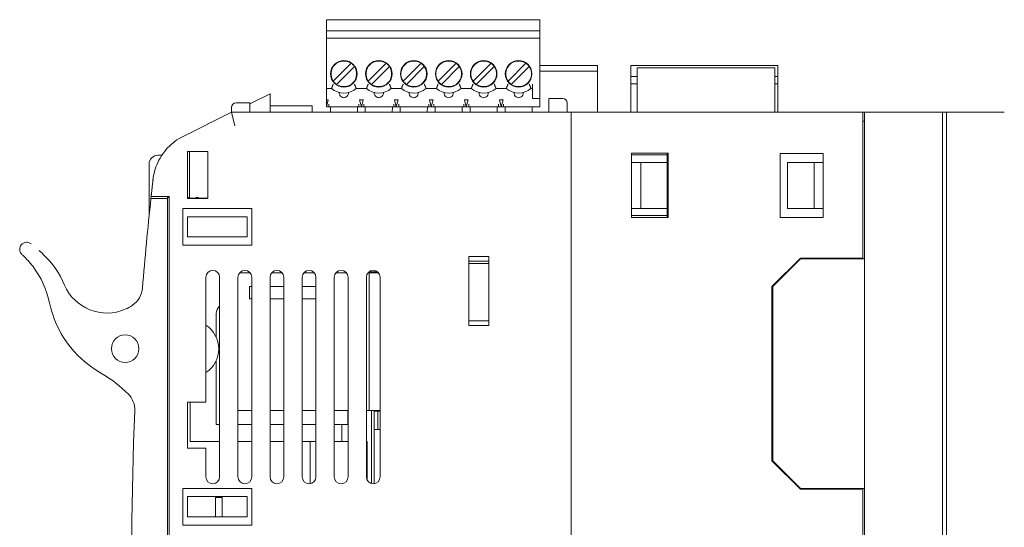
# Model space of a CAD drawing. Header units: millimetres. Extents: x 320 to 822, y -437 to -310.
# Tile 2 of 6: x 320 to 427, y -370 to -315. Entities that reach past the tile are written whole.
import ezdxf

# ---------------------------------------------------------------- set-up
doc = ezdxf.new("R2010")
doc.units = ezdxf.units.MM
doc.header["$MEASUREMENT"] = 0

msp = doc.modelspace()

# ---------------------------------------------------------------- linework, layer by layer
at = {"color": 0, "linetype": 'Continuous', "lineweight": 0, "extrusion": (0, 1, 0)}
for p, q in [((353.21, -314.84), (353.21, -315.34)), ((376.46, -314.84), (353.21, -314.84)), ((353.21, -316.04), (353.21, -315.34)), ((376.46, -315.34), (376.46, -314.84)), ((376.46, -315.34), (376.46, -316.04)), ((353.21, -316.84), (353.21, -316.04)), ((376.46, -316.04), (353.21, -316.04)), ((376.46, -316.84), (376.46, -316.04)), ((353.21, -316.84), (376.46, -316.84)), ((353.21, -316.84), (353.21, -317.14)), ((353.21, -321.85), (353.21, -317.14)), ((376.46, -317.14), (376.46, -316.84)), ((376.46, -317.14), (376.46, -322.94)), ((353.96, -321.54), (355.91, -319.59)), ((357.77, -321.54), (359.72, -319.59)), ((361.58, -321.54), (363.53, -319.59)), ((365.39, -321.54), (367.34, -319.59)), ((369.2, -321.54), (371.15, -319.59)), ((373.01, -321.54), (374.96, -319.59)), ((382.76, -319.84), (376.46, -319.84)), ((382.76, -319.84), (382.76, -320.14)), ((386.39, -319.84), (402.42, -319.84)), ((386.39, -320.34), (386.39, -319.84)), ((402.42, -320.34), (402.42, -319.84)), ((356.26, -319.94), (354.31, -321.89)), ((360.07, -319.94), (358.12, -321.89)), ((363.88, -319.94), (361.93, -321.89)), ((367.69, -319.94), (365.74, -321.89)), ((371.5, -319.94), (369.55, -321.89)), ((375.31, -319.94), (373.36, -321.89)), ((382.76, -320.44), (376.46, -320.44)), ((382.76, -320.44), (382.76, -320.14)), ((382.76, -320.44), (382.76, -324.91)), ((386.39, -320.34), (386.39, -321.04)), ((402.08, -320.1), (387.08, -320.1)), ((387.08, -320.1), (387.08, -324.91)), ((402.08, -320.1), (402.08, -324.91)), ((402.42, -320.34), (402.42, -321.04)), ((353.21, -321.85), (353.21, -322.35)), ((375.66, -321.85), (375.66, -322.94)), ((386.39, -321.84), (386.39, -321.04)), ((386.39, -321.04), (387.08, -321.04)), ((387.08, -321.84), (386.39, -321.84)), ((386.39, -322.14), (386.39, -321.84)), ((402.08, -321.04), (402.42, -321.04)), ((402.42, -321.84), (402.08, -321.84)), ((402.42, -321.04), (402.42, -321.84)), ((402.42, -322.14), (402.42, -321.84)), ((347.07, -322.91), (344.87, -324.01)), ((347.07, -322.91), (347.07, -324.58)), ((353.21, -322.35), (353.76, -322.35)), ((353.21, -323.59), (353.21, -322.35)), ((356.46, -322.35), (357.57, -322.35)), ((360.27, -322.35), (361.38, -322.35)), ((364.08, -322.35), (365.19, -322.35)), ((367.89, -322.35), (369, -322.35)), ((371.7, -322.35), (372.81, -322.35)), ((375.51, -322.35), (375.66, -322.35)), ((375.66, -323.44), (375.66, -322.94)), ((376.46, -323.44), (376.46, -322.94)), ((386.39, -322.14), (386.39, -324.91)), ((402.42, -322.14), (402.42, -324.91)), ((344.87, -323.91), (343.37, -323.91)), ((344.87, -323.91), (344.87, -324.41)), ((353.21, -324.34), (353.21, -323.59)), ((353.21, -324.34), (353.41, -323.59)), ((353.41, -323.59), (353.21, -323.59)), ((353.48, -324.34), (353.48, -324.04)), ((356.74, -324.04), (356.74, -324.34)), ((357.22, -323.59), (356.82, -323.59)), ((356.82, -323.59), (357.02, -324.34)), ((357.02, -324.34), (357.22, -323.59)), ((357.29, -324.34), (357.29, -324.04)), ((360.55, -324.04), (360.55, -324.34)), ((360.63, -323.59), (360.83, -324.34)), ((361.03, -323.59), (360.63, -323.59)), ((360.83, -324.34), (361.03, -323.59)), ((361.1, -324.34), (361.1, -324.04)), ((364.36, -324.04), (364.36, -324.34)), ((364.44, -323.59), (364.64, -324.34)), ((364.84, -323.59), (364.44, -323.59)), ((364.64, -324.34), (364.84, -323.59)), ((364.91, -324.34), (364.91, -324.04)), ((368.17, -324.04), (368.17, -324.34)), ((368.25, -323.59), (368.45, -324.34)), ((368.65, -323.59), (368.25, -323.59)), ((368.45, -324.34), (368.65, -323.59)), ((368.72, -324.34), (368.72, -324.04)), ((371.98, -324.04), (371.98, -324.34)), ((372.06, -323.59), (372.26, -324.34)), ((372.46, -323.59), (372.06, -323.59)), ((372.26, -324.34), (372.46, -323.59)), ((372.53, -324.34), (372.53, -324.04)), ((376.46, -323.44), (375.66, -323.44)), ((376.46, -323.44), (376.46, -324.04)), ((376.46, -324.34), (376.46, -324.04)), ((377.47, -323.41), (378.97, -323.41)), ((377.47, -323.41), (377.47, -323.91)), ((377.47, -323.91), (377.47, -324.91)), ((379.47, -324.91), (379.47, -323.91)), ((342.87, -324.91), (337.59, -327.55)), ((342.87, -324.91), (342.87, -324.41)), ((379.87, -324.91), (342.87, -324.91)), ((342.87, -324.91), (343.22, -326.41)), ((344.87, -324.41), (344.87, -324.91)), ((351.67, -324.21), (347.07, -324.21)), ((347.07, -324.58), (347.07, -324.91)), ((351.67, -324.21), (351.67, -324.91)), ((353.21, -324.34), (353.48, -324.34)), ((356.74, -324.34), (353.48, -324.34)), ((353.64, -324.34), (353.64, -324.91)), ((356.59, -324.34), (356.58, -324.91)), ((356.74, -324.34), (357.02, -324.34)), ((357.02, -324.34), (357.29, -324.34)), ((360.55, -324.34), (357.29, -324.34)), ((357.45, -324.34), (357.45, -324.91)), ((360.4, -324.34), (360.39, -324.91)), ((360.55, -324.34), (360.83, -324.34)), ((360.83, -324.34), (361.1, -324.34)), ((364.36, -324.34), (361.1, -324.34)), ((361.26, -324.34), (361.26, -324.91)), ((364.21, -324.34), (364.2, -324.91)), ((364.36, -324.34), (364.64, -324.34)), ((364.64, -324.34), (364.91, -324.34)), ((368.17, -324.34), (364.91, -324.34)), ((365.07, -324.34), (365.07, -324.91)), ((368.02, -324.34), (368.01, -324.91)), ((368.17, -324.34), (368.45, -324.34)), ((368.45, -324.34), (368.72, -324.34)), ((371.98, -324.34), (368.72, -324.34)), ((368.88, -324.34), (368.88, -324.91)), ((371.83, -324.34), (371.82, -324.91)), ((371.98, -324.34), (372.26, -324.34)), ((372.26, -324.34), (372.53, -324.34)), ((376.46, -324.34), (372.53, -324.34)), ((372.69, -324.34), (372.69, -324.91)), ((375.64, -324.34), (375.63, -324.91)), ((379.87, -325.91), (379.87, -324.91)), ((379.87, -324.91), (411.67, -324.91)), ((411.67, -324.91), (411.87, -324.91)), ((411.67, -324.91), (411.67, -325.91)), ((411.87, -324.91), (411.87, -340.91)), ((411.87, -324.91), (419.38, -324.91)), ((419.38, -324.91), (420.38, -324.91)), ((420.38, -324.91), (420.38, -421.91)), ((420.38, -324.91), (420.42, -324.91)), ((420.42, -324.91), (420.61, -324.91)), ((420.61, -324.91), (420.79, -324.91)), ((420.79, -324.91), (420.79, -421.91)), ((420.79, -324.91), (421.04, -324.91)), ((421.04, -324.91), (426.63, -324.91)), ((426.63, -324.91), (427.1, -324.91)), ((379.87, -325.91), (379.87, -420.91)), ((411.67, -340.81), (411.67, -325.91)), ((411.87, -325.91), (411.67, -325.91)), ((379.87, -326.41), (379.87, -420.41)), ((338.07, -329.21), (338.07, -334.31)), ((338.07, -329.21), (340.27, -329.21)), ((338.27, -334.21), (338.27, -329.21)), ((340.27, -329.21), (340.27, -334.31)), ((386.47, -329.38), (390.47, -329.38)), ((386.47, -336.38), (386.47, -329.38)), ((390.37, -329.38), (390.37, -329.58)), ((390.47, -329.38), (390.47, -336.38)), ((402.67, -336.41), (402.67, -329.41)), ((402.67, -329.41), (407.37, -329.41)), ((407.37, -329.41), (407.37, -336.41)), ((334.87, -329.61), (335.26, -329.61)), ((390.37, -329.58), (386.47, -329.58)), ((387.47, -330.41), (386.47, -330.41)), ((387.47, -330.41), (387.47, -335.41)), ((390.37, -330.41), (387.47, -330.41)), ((390.37, -330.41), (390.37, -329.58)), ((390.37, -330.41), (390.37, -335.41)), ((403.47, -330.41), (403.47, -335.41)), ((406.37, -330.41), (403.47, -330.41)), ((407.37, -330.41), (406.37, -330.41)), ((406.37, -330.41), (406.37, -335.41)), ((333.87, -336.3), (333.87, -330.61)), ((334.25, -332.77), (334.31, -332.26)), ((334.28, -332.55), (334.26, -332.77)), ((334.26, -332.77), (334.26, -332.77)), ((334.27, -332.77), (334.27, -332.77)), ((334.27, -332.77), (334.27, -332.77)), ((335.87, -334.31), (334.08, -334.31)), ((336.07, -334.11), (334.11, -334.11)), ((336.07, -334.21), (335.87, -334.21)), ((335.87, -334.21), (335.87, -334.31)), ((335.87, -334.31), (335.87, -409.68)), ((336.07, -412.71), (336.07, -334.11)), ((338.27, -334.21), (338.07, -334.21)), ((340.27, -334.3), (338.07, -334.3)), ((340.27, -334.31), (338.07, -334.31)), ((338.27, -334.21), (338.27, -334.3)), ((338.98, -334.21), (339.27, -334.21)), ((337.57, -335.41), (345.07, -335.41)), ((337.57, -339.41), (337.57, -335.41)), ((345.07, -335.41), (345.07, -339.41)), ((386.47, -335.41), (387.47, -335.41)), ((387.47, -335.41), (390.37, -335.41)), ((390.37, -336.18), (390.37, -335.41)), ((406.37, -335.41), (403.47, -335.41)), ((407.37, -335.41), (406.37, -335.41)), ((338.07, -336.31), (338.07, -338.51)), ((344.57, -336.31), (338.07, -336.31)), ((344.57, -338.51), (344.57, -336.31)), ((386.47, -336.18), (390.37, -336.18)), ((390.47, -336.38), (386.47, -336.38)), ((390.37, -336.18), (390.37, -336.38)), ((407.37, -336.41), (402.67, -336.41)), ((338.07, -338.51), (344.57, -338.51)), ((319.96, -339.36), (319.95, -339.37)), ((345.07, -339.41), (337.57, -339.41)), ((368.72, -340.66), (370.92, -340.66)), ((368.72, -348.16), (368.72, -340.66)), ((370.92, -341.16), (368.72, -341.16)), ((370.92, -340.66), (370.92, -348.16)), ((401.77, -343.91), (404.87, -340.81)), ((401.87, -343.91), (404.87, -340.91)), ((404.87, -340.81), (411.67, -340.81)), ((404.87, -340.91), (411.67, -340.91)), ((411.67, -340.81), (411.67, -340.91)), ((411.67, -340.91), (411.87, -340.91)), ((411.87, -340.91), (411.87, -365.91)), ((357.87, -342.31), (358.77, -342.31)), ((368.72, -341.41), (370.92, -341.41)), ((403.97, -341.81), (403.87, -341.81)), ((340.07, -356.52), (340.07, -342.91)), ((341.57, -364.66), (341.57, -342.91)), ((343.57, -364.66), (343.57, -342.91)), ((344.8, -342.41), (343.76, -342.41)), ((344.8, -342.41), (344.88, -342.41)), ((345.07, -364.66), (345.07, -342.91)), ((347.07, -364.66), (347.07, -342.91)), ((348.38, -342.41), (347.26, -342.41)), ((348.57, -364.66), (348.57, -342.91)), ((350.57, -364.66), (350.57, -342.91)), ((351.88, -342.41), (350.76, -342.41)), ((352.07, -364.66), (352.07, -342.91)), ((354.07, -364.66), (354.07, -342.91)), ((354.56, -342.41), (354.26, -342.41)), ((355.38, -342.41), (354.56, -342.41)), ((355.57, -364.66), (355.57, -342.91)), ((357.57, -364.66), (357.57, -342.91)), ((357.76, -342.41), (357.87, -342.41)), ((357.87, -342.41), (358.88, -342.41)), ((357.87, -357.41), (357.87, -342.41)), ((359.07, -364.66), (359.07, -342.91)), ((345.01, -343.91), (344.81, -343.91)), ((344.81, -345.26), (344.81, -343.91)), ((345.01, -343.91), (345.07, -343.91)), ((347.07, -343.91), (348.57, -343.91)), ((350.57, -343.91), (352.07, -343.91)), ((401.77, -362.91), (401.77, -343.91)), ((401.87, -362.91), (401.87, -343.91)), ((344.81, -345.26), (345.07, -345.26)), ((347.07, -345.26), (348.57, -345.26)), ((350.57, -345.26), (352.07, -345.26)), ((341.2, -346.85), (341.2, -349.44)), ((368.72, -347.66), (370.92, -347.66)), ((370.92, -348.16), (368.72, -348.16)), ((341.2, -351.97), (341.2, -358.95)), ((338.07, -361.52), (338.07, -356.52)), ((338.07, -356.52), (340.07, -356.52)), ((338.37, -356.52), (338.37, -360.81)), ((344.8, -357.41), (343.57, -357.41)), ((344.81, -357.41), (344.8, -357.41)), ((345.07, -357.41), (344.81, -357.41)), ((348.57, -357.41), (347.07, -357.41)), ((352.07, -357.41), (350.57, -357.41)), ((354.08, -357.41), (354.07, -357.41)), ((354.56, -357.41), (354.08, -357.41)), ((355.57, -357.41), (354.56, -357.41)), ((355.54, -357.41), (355.54, -358.95)), ((357.87, -357.41), (357.57, -357.41)), ((359.07, -357.41), (357.87, -357.41)), ((358.12, -365.38), (358.12, -357.41)), ((358.42, -365.4), (358.42, -357.41)), ((358.42, -357.51), (358.82, -357.51)), ((358.82, -357.51), (358.82, -359.51)), ((358.82, -357.51), (359.07, -357.51)), ((341.57, -358.95), (341.2, -358.95)), ((345.07, -358.95), (343.57, -358.95)), ((348.57, -358.95), (347.07, -358.95)), ((352.07, -358.95), (350.57, -358.95)), ((355.54, -358.95), (354.07, -358.95)), ((354.88, -360.81), (354.88, -358.95)), ((358.82, -359.51), (358.42, -359.51)), ((359.07, -359.51), (358.82, -359.51)), ((340.07, -361.52), (338.07, -361.52)), ((338.37, -360.81), (341.57, -360.81)), ((340.07, -364.66), (340.07, -361.52)), ((343.57, -360.81), (345.07, -360.81)), ((347.07, -360.81), (348.57, -360.81)), ((350.57, -360.81), (351.45, -360.81)), ((351.45, -360.81), (351.45, -365.39)), ((351.45, -360.81), (352.07, -360.81)), ((354.07, -360.81), (355.57, -360.81)), ((357.57, -360.81), (357.65, -360.81)), ((357.65, -360.81), (357.65, -364.99)), ((404.87, -366.01), (401.77, -362.91)), ((404.87, -365.91), (401.87, -362.91)), ((337.57, -365.91), (345.07, -365.91)), ((337.57, -369.91), (337.57, -365.91)), ((345.07, -365.91), (345.07, -369.91)), ((403.87, -365.01), (403.97, -365.01)), ((411.67, -365.91), (404.87, -365.91)), ((411.67, -365.91), (411.67, -366.01)), ((411.87, -365.91), (411.67, -365.91)), ((411.87, -365.91), (411.87, -380.91)), ((338.07, -366.81), (338.07, -369.01)), ((344.57, -366.81), (338.07, -366.81)), ((341.12, -366.81), (341.12, -369.01)), ((341.12, -366.91), (341.86, -366.91)), ((341.86, -369.01), (341.86, -366.81)), ((344.57, -369.01), (344.57, -366.81)), ((411.67, -366.01), (404.87, -366.01)), ((411.67, -380.81), (411.67, -366.01)), ((338.07, -369.01), (344.57, -369.01)), ((345.07, -369.91), (337.57, -369.91))]:
    msp.add_line(p, q, dxfattribs=at)
at = {"color": 0, "linetype": 'Continuous', "lineweight": 0}
for centre in [(355.11, -320.74), (358.92, -320.74), (362.73, -320.74), (366.54, -320.74), (370.35, -320.74), (374.16, -320.74)]:
    msp.add_circle(centre, 1.45, dxfattribs=at)
at = {"color": 0, "linetype": 'Continuous', "lineweight": 0, "extrusion": (0, 0, -1)}
msp.add_circle((-331.27, -350.69), 1.5, dxfattribs=at)
at = {"color": 0, "linetype": 'Continuous', "lineweight": 0}
for centre, radius, start, end in [((355.11, -320.74), 1.4, 55.2866, 214.7134), ((355.11, -320.74), 1.4, 34.7134, 55.2866), ((358.92, -320.74), 1.4, 55.2866, 214.7134), ((358.92, -320.74), 1.4, 34.7134, 55.2866), ((362.73, -320.74), 1.4, 55.2866, 214.7134), ((362.73, -320.74), 1.4, 34.7134, 55.2866), ((366.54, -320.74), 1.4, 55.2866, 214.7134), ((366.54, -320.74), 1.4, 34.7134, 55.2866), ((370.35, -320.74), 1.4, 55.2866, 214.7134), ((370.35, -320.74), 1.4, 34.7134, 55.2866), ((374.16, -320.74), 1.4, 55.2866, 214.7134), ((374.16, -320.74), 1.4, 34.7134, 55.2866), ((355.11, -320.74), 1.4, 235.2866, 34.7134), ((358.92, -320.74), 1.4, 235.2866, 34.7134), ((362.73, -320.74), 1.4, 235.2866, 34.7134), ((366.54, -320.74), 1.4, 235.2866, 34.7134), ((370.35, -320.74), 1.4, 235.2866, 34.7134), ((374.16, -320.74), 1.4, 235.2866, 34.7134), ((355.11, -320.74), 1.4, 214.7134, 235.2866), ((358.92, -320.74), 1.4, 214.7134, 235.2866), ((362.73, -320.74), 1.4, 214.7134, 235.2866), ((366.54, -320.74), 1.4, 214.7134, 235.2866), ((370.35, -320.74), 1.4, 214.7134, 235.2866), ((374.16, -320.74), 1.4, 214.7134, 235.2866), ((343.37, -324.41), 0.5, 90, 180), ((340.27, -332.91), 6, 157.9747, 176.4892), ((340.27, -332.91), 6, 178.6266, 178.6361), ((340.82, -342.91), 0.75, 90, 180), ((340.82, -342.91), 0.75, 0, 90), ((344.32, -342.91), 0.75, 90, 180), ((344.32, -342.91), 0.75, 0, 90), ((347.82, -342.91), 0.75, 90, 180), ((347.82, -342.91), 0.75, 0, 90), ((351.32, -342.91), 0.75, 90, 180), ((351.32, -342.91), 0.75, 0, 90), ((354.82, -342.91), 0.75, 90, 180), ((354.82, -342.91), 0.75, 0, 90), ((358.32, -342.91), 0.75, 90, 180), ((358.32, -342.91), 0.75, 0, 90), ((329.27, -341.81), 5, 202.9703, 293.5782), ((330.67, -343.88), 2.5, 303.9383, 355.3821), ((334.27, -343.31), 11.5, 191.9483, 240), ((329.27, -341.81), 5, 293.5782, 303.9383), ((321.02, -366.26), 15, 46.8953, 60), ((321.02, -366.26), 15, 45.2109, 46.8953), ((329.83, -357.38), 2.5, 357.5033, 45.2109), ((340.82, -364.66), 0.75, 180, 270), ((340.82, -364.66), 0.75, 270, 0), ((344.32, -364.66), 0.75, 180, 270), ((344.32, -364.66), 0.75, 270, 0), ((347.82, -364.66), 0.75, 180, 270), ((347.82, -364.66), 0.75, 270, 0), ((351.32, -364.66), 0.75, 180, 270), ((351.32, -364.66), 0.75, 270, 0), ((354.82, -364.66), 0.75, 180, 270), ((354.82, -364.66), 0.75, 270, 0), ((358.32, -364.66), 0.75, 180, 270), ((358.32, -364.66), 0.75, 270, 0)]:
    msp.add_arc(centre, radius, start, end, dxfattribs=at)
at = {"color": 0, "linetype": 'Continuous', "lineweight": 0, "extrusion": (0, 0, -1)}
for centre, radius, start, end in [((-355.11, -320.74), 2.1, 230.0555, 309.9445), ((-355.11, -322.84), 0.5, 173.1629, 6.8371), ((-358.92, -320.74), 2.1, 230.0555, 309.9445), ((-358.92, -322.84), 0.5, 173.1629, 6.8371), ((-362.73, -320.74), 2.1, 230.0555, 309.9445), ((-362.73, -322.84), 0.5, 173.1629, 6.8371), ((-366.54, -320.74), 2.1, 230.0555, 309.9445), ((-366.54, -322.84), 0.5, 173.1629, 6.8371), ((-370.35, -320.74), 2.1, 230.0555, 309.9445), ((-370.35, -322.84), 0.5, 173.1629, 6.8371), ((-374.16, -320.74), 2.1, 230.0555, 309.9445), ((-374.16, -322.84), 0.5, 173.1629, 6.8371), ((-378.97, -323.91), 0.5, 90, 180), ((-334.87, -330.61), 1, 0, 90), ((-694.97, -373.31), 362.99, 6.1678, 6.4115), ((-694.97, -373.41), 362.99, 6.2154, 6.4274), ((-694.97, -373.31), 362.99, 4.6179, 6.1678), ((-315.46, -347.66), 10, 133.5285, 157.0297), ((-313.24, -347.76), 10, 143.0398, 168.0517), ((-342.2, -346.85), 1, 0, 50.9499), ((-338.37, -350.71), 3.1, 123.2564, 236.7436), ((-694.97, -373.31), 362.99, 353.895, 2.4967)]:
    msp.add_arc(centre, radius, start, end, dxfattribs=at)
at = {"color": 0, "linetype": 'Continuous', "lineweight": 0}
for points, knots in [([(353.76, -322.35), (353.76, -322.35), (353.76, -322.35), (353.76, -322.35), (353.76, -322.35), (353.77, -322.34), (353.77, -322.34), (353.77, -322.34), (353.77, -322.33), (353.77, -322.33), (353.77, -322.32), (353.77, -322.32), (353.77, -322.32), (353.78, -322.32), (353.78, -322.31), (353.78, -322.31), (353.78, -322.3), (353.78, -322.29), (353.79, -322.29), (353.79, -322.28), (353.79, -322.27), (353.8, -322.26), (353.8, -322.25), (353.8, -322.24), (353.81, -322.23), (353.81, -322.22), (353.81, -322.22), (353.81, -322.21), (353.82, -322.21), (353.82, -322.2), (353.82, -322.2), (353.82, -322.18), (353.83, -322.17), (353.83, -322.16), (353.84, -322.15), (353.84, -322.13), (353.85, -322.12), (353.85, -322.11), (353.86, -322.09), (353.87, -322.08), (353.87, -322.07), (353.87, -322.06), (353.87, -322.06), (353.88, -322.05), (353.88, -322.04), (353.88, -322.03), (353.89, -322.02), (353.89, -322), (353.9, -321.99), (353.91, -321.97), (353.91, -321.96), (353.92, -321.94), (353.93, -321.93), (353.93, -321.91), (353.94, -321.9), (353.95, -321.88), (353.95, -321.87), (353.96, -321.85)], [0.1895307, 0.1895307, 0.1895307, 0.1895307, 0.2403952, 0.2403952, 0.2403952, 0.2915125, 0.2915125, 0.2915125, 0.342581, 0.342581, 0.342581, 0.3680009, 0.3680009, 0.3680009, 0.393349, 0.393349, 0.393349, 0.4442886, 0.4442886, 0.4442886, 0.4954008, 0.4954008, 0.4954008, 0.5464062, 0.5464062, 0.5464062, 0.5717791, 0.5717791, 0.5717791, 0.5971487, 0.5971487, 0.5971487, 0.6481183, 0.6481183, 0.6481183, 0.6992227, 0.6992227, 0.6992227, 0.7502187, 0.7502187, 0.7502187, 0.7755968, 0.7755968, 0.7755968, 0.8009575, 0.8009575, 0.8009575, 0.8519126, 0.8519126, 0.8519126, 0.9030331, 0.9030331, 0.9030331, 0.9541133, 0.9541133, 0.9541133, 1.0049378, 1.0049378, 1.0049378, 1.0049378]), ([(356.26, -321.85), (356.27, -321.87), (356.28, -321.88), (356.28, -321.9), (356.29, -321.91), (356.3, -321.93), (356.3, -321.94), (356.31, -321.96), (356.32, -321.97), (356.32, -321.99), (356.33, -322), (356.33, -322.02), (356.34, -322.03), (356.35, -322.06), (356.36, -322.09), (356.37, -322.12), (356.38, -322.13), (356.38, -322.15), (356.39, -322.16), (356.39, -322.17), (356.4, -322.18), (356.4, -322.2), (356.4, -322.2), (356.41, -322.21), (356.41, -322.21), (356.41, -322.22), (356.41, -322.22), (356.42, -322.23), (356.42, -322.24), (356.42, -322.25), (356.43, -322.26), (356.43, -322.27), (356.43, -322.28), (356.44, -322.29), (356.44, -322.29), (356.44, -322.3), (356.44, -322.31), (356.45, -322.31), (356.45, -322.32), (356.45, -322.32), (356.45, -322.32), (356.45, -322.32), (356.45, -322.33), (356.45, -322.33), (356.45, -322.34), (356.46, -322.34), (356.46, -322.34), (356.46, -322.35), (356.46, -322.35), (356.46, -322.35), (356.46, -322.35), (356.46, -322.35)], [0, 0, 0, 0, 0.0508246, 0.0508246, 0.0508246, 0.1019028, 0.1019028, 0.1019028, 0.1530193, 0.1530193, 0.1530193, 0.2039688, 0.2039688, 0.2039688, 0.3057114, 0.3057114, 0.3057114, 0.3568166, 0.3568166, 0.3568166, 0.4077829, 0.4077829, 0.4077829, 0.4331497, 0.4331497, 0.4331497, 0.4585272, 0.4585272, 0.4585272, 0.5095383, 0.5095383, 0.5095383, 0.5606509, 0.5606509, 0.5606509, 0.6115864, 0.6115864, 0.6115864, 0.6369345, 0.6369345, 0.6369345, 0.6623587, 0.6623587, 0.6623587, 0.7134319, 0.7134319, 0.7134319, 0.7645484, 0.7645484, 0.7645484, 0.8154071, 0.8154071, 0.8154071, 0.8154071]), ([(357.57, -322.35), (357.57, -322.35), (357.57, -322.35), (357.57, -322.35), (357.57, -322.35), (357.58, -322.34), (357.58, -322.34), (357.58, -322.34), (357.58, -322.33), (357.58, -322.33), (357.58, -322.32), (357.58, -322.32), (357.58, -322.32), (357.59, -322.32), (357.59, -322.31), (357.59, -322.31), (357.59, -322.3), (357.59, -322.29), (357.6, -322.29), (357.6, -322.28), (357.6, -322.27), (357.61, -322.26), (357.61, -322.25), (357.61, -322.24), (357.62, -322.23), (357.62, -322.22), (357.62, -322.22), (357.62, -322.21), (357.63, -322.21), (357.63, -322.2), (357.63, -322.2), (357.63, -322.18), (357.64, -322.17), (357.64, -322.16), (357.65, -322.15), (357.65, -322.13), (357.66, -322.12), (357.66, -322.11), (357.67, -322.09), (357.68, -322.08), (357.68, -322.07), (357.68, -322.06), (357.68, -322.06), (357.69, -322.05), (357.69, -322.04), (357.69, -322.03), (357.7, -322.02), (357.7, -322), (357.71, -321.99), (357.72, -321.97), (357.72, -321.96), (357.73, -321.94), (357.74, -321.93), (357.74, -321.91), (357.75, -321.9), (357.76, -321.88), (357.76, -321.87), (357.77, -321.85)], [0.1895307, 0.1895307, 0.1895307, 0.1895307, 0.2403952, 0.2403952, 0.2403952, 0.2915125, 0.2915125, 0.2915125, 0.342581, 0.342581, 0.342581, 0.3680009, 0.3680009, 0.3680009, 0.393349, 0.393349, 0.393349, 0.4442886, 0.4442886, 0.4442886, 0.4954008, 0.4954008, 0.4954008, 0.5464062, 0.5464062, 0.5464062, 0.5717791, 0.5717791, 0.5717791, 0.5971487, 0.5971487, 0.5971487, 0.6481183, 0.6481183, 0.6481183, 0.6992227, 0.6992227, 0.6992227, 0.7502187, 0.7502187, 0.7502187, 0.7755968, 0.7755968, 0.7755968, 0.8009575, 0.8009575, 0.8009575, 0.8519126, 0.8519126, 0.8519126, 0.9030331, 0.9030331, 0.9030331, 0.9541133, 0.9541133, 0.9541133, 1.0049378, 1.0049378, 1.0049378, 1.0049378]), ([(360.07, -321.85), (360.08, -321.87), (360.09, -321.88), (360.09, -321.9), (360.1, -321.91), (360.11, -321.93), (360.11, -321.94), (360.12, -321.96), (360.13, -321.97), (360.13, -321.99), (360.14, -322), (360.14, -322.02), (360.15, -322.03), (360.16, -322.06), (360.17, -322.09), (360.18, -322.12), (360.19, -322.13), (360.19, -322.15), (360.2, -322.16), (360.2, -322.17), (360.21, -322.18), (360.21, -322.2), (360.21, -322.2), (360.22, -322.21), (360.22, -322.21), (360.22, -322.22), (360.22, -322.22), (360.23, -322.23), (360.23, -322.24), (360.23, -322.25), (360.24, -322.26), (360.24, -322.27), (360.24, -322.28), (360.25, -322.29), (360.25, -322.29), (360.25, -322.3), (360.25, -322.31), (360.26, -322.31), (360.26, -322.32), (360.26, -322.32), (360.26, -322.32), (360.26, -322.32), (360.26, -322.33), (360.26, -322.33), (360.26, -322.34), (360.27, -322.34), (360.27, -322.34), (360.27, -322.35), (360.27, -322.35), (360.27, -322.35), (360.27, -322.35), (360.27, -322.35)], [0, 0, 0, 0, 0.0508246, 0.0508246, 0.0508246, 0.1019028, 0.1019028, 0.1019028, 0.1530193, 0.1530193, 0.1530193, 0.2039688, 0.2039688, 0.2039688, 0.3057114, 0.3057114, 0.3057114, 0.3568166, 0.3568166, 0.3568166, 0.4077829, 0.4077829, 0.4077829, 0.4331497, 0.4331497, 0.4331497, 0.4585272, 0.4585272, 0.4585272, 0.5095383, 0.5095383, 0.5095383, 0.5606509, 0.5606509, 0.5606509, 0.6115864, 0.6115864, 0.6115864, 0.6369345, 0.6369345, 0.6369345, 0.6623587, 0.6623587, 0.6623587, 0.7134319, 0.7134319, 0.7134319, 0.7645484, 0.7645484, 0.7645484, 0.8154071, 0.8154071, 0.8154071, 0.8154071]), ([(361.38, -322.35), (361.38, -322.35), (361.38, -322.35), (361.38, -322.35), (361.38, -322.35), (361.39, -322.34), (361.39, -322.34), (361.39, -322.34), (361.39, -322.33), (361.39, -322.33), (361.39, -322.32), (361.39, -322.32), (361.39, -322.32), (361.4, -322.32), (361.4, -322.31), (361.4, -322.31), (361.4, -322.3), (361.4, -322.29), (361.41, -322.29), (361.41, -322.28), (361.41, -322.27), (361.42, -322.26), (361.42, -322.25), (361.42, -322.24), (361.43, -322.23), (361.43, -322.22), (361.43, -322.22), (361.43, -322.21), (361.44, -322.21), (361.44, -322.2), (361.44, -322.2), (361.44, -322.18), (361.45, -322.17), (361.45, -322.16), (361.46, -322.15), (361.46, -322.13), (361.47, -322.12), (361.47, -322.11), (361.48, -322.09), (361.49, -322.08), (361.49, -322.07), (361.49, -322.06), (361.49, -322.06), (361.5, -322.05), (361.5, -322.04), (361.5, -322.03), (361.51, -322.02), (361.51, -322), (361.52, -321.99), (361.53, -321.97), (361.53, -321.96), (361.54, -321.94), (361.55, -321.93), (361.55, -321.91), (361.56, -321.9), (361.57, -321.88), (361.57, -321.87), (361.58, -321.85)], [0.1895307, 0.1895307, 0.1895307, 0.1895307, 0.2403952, 0.2403952, 0.2403952, 0.2915125, 0.2915125, 0.2915125, 0.342581, 0.342581, 0.342581, 0.3680009, 0.3680009, 0.3680009, 0.393349, 0.393349, 0.393349, 0.4442886, 0.4442886, 0.4442886, 0.4954008, 0.4954008, 0.4954008, 0.5464062, 0.5464062, 0.5464062, 0.5717791, 0.5717791, 0.5717791, 0.5971487, 0.5971487, 0.5971487, 0.6481183, 0.6481183, 0.6481183, 0.6992227, 0.6992227, 0.6992227, 0.7502187, 0.7502187, 0.7502187, 0.7755968, 0.7755968, 0.7755968, 0.8009575, 0.8009575, 0.8009575, 0.8519126, 0.8519126, 0.8519126, 0.9030331, 0.9030331, 0.9030331, 0.9541133, 0.9541133, 0.9541133, 1.0049378, 1.0049378, 1.0049378, 1.0049378]), ([(363.88, -321.85), (363.89, -321.87), (363.9, -321.88), (363.9, -321.9), (363.91, -321.91), (363.92, -321.93), (363.92, -321.94), (363.93, -321.96), (363.94, -321.97), (363.94, -321.99), (363.95, -322), (363.95, -322.02), (363.96, -322.03), (363.97, -322.06), (363.98, -322.09), (363.99, -322.12), (364, -322.13), (364, -322.15), (364.01, -322.16), (364.01, -322.17), (364.02, -322.18), (364.02, -322.2), (364.02, -322.2), (364.03, -322.21), (364.03, -322.21), (364.03, -322.22), (364.03, -322.22), (364.04, -322.23), (364.04, -322.24), (364.04, -322.25), (364.05, -322.26), (364.05, -322.27), (364.05, -322.28), (364.06, -322.29), (364.06, -322.29), (364.06, -322.3), (364.06, -322.31), (364.07, -322.31), (364.07, -322.32), (364.07, -322.32), (364.07, -322.32), (364.07, -322.32), (364.07, -322.33), (364.07, -322.33), (364.07, -322.34), (364.08, -322.34), (364.08, -322.34), (364.08, -322.35), (364.08, -322.35), (364.08, -322.35), (364.08, -322.35), (364.08, -322.35)], [0, 0, 0, 0, 0.0508246, 0.0508246, 0.0508246, 0.1019028, 0.1019028, 0.1019028, 0.1530193, 0.1530193, 0.1530193, 0.2039688, 0.2039688, 0.2039688, 0.3057114, 0.3057114, 0.3057114, 0.3568166, 0.3568166, 0.3568166, 0.4077829, 0.4077829, 0.4077829, 0.4331497, 0.4331497, 0.4331497, 0.4585272, 0.4585272, 0.4585272, 0.5095383, 0.5095383, 0.5095383, 0.5606509, 0.5606509, 0.5606509, 0.6115864, 0.6115864, 0.6115864, 0.6369345, 0.6369345, 0.6369345, 0.6623587, 0.6623587, 0.6623587, 0.7134319, 0.7134319, 0.7134319, 0.7645484, 0.7645484, 0.7645484, 0.8154071, 0.8154071, 0.8154071, 0.8154071]), ([(365.19, -322.35), (365.19, -322.35), (365.19, -322.35), (365.19, -322.35), (365.19, -322.35), (365.2, -322.34), (365.2, -322.34), (365.2, -322.34), (365.2, -322.33), (365.2, -322.33), (365.2, -322.32), (365.2, -322.32), (365.2, -322.32), (365.21, -322.32), (365.21, -322.31), (365.21, -322.31), (365.21, -322.3), (365.21, -322.29), (365.22, -322.29), (365.22, -322.28), (365.22, -322.27), (365.23, -322.26), (365.23, -322.25), (365.23, -322.24), (365.24, -322.23), (365.24, -322.22), (365.24, -322.22), (365.24, -322.21), (365.25, -322.21), (365.25, -322.2), (365.25, -322.2), (365.25, -322.18), (365.26, -322.17), (365.26, -322.16), (365.27, -322.15), (365.27, -322.13), (365.28, -322.12), (365.28, -322.11), (365.29, -322.09), (365.3, -322.08), (365.3, -322.07), (365.3, -322.06), (365.3, -322.06), (365.31, -322.05), (365.31, -322.04), (365.31, -322.03), (365.32, -322.02), (365.32, -322), (365.33, -321.99), (365.34, -321.97), (365.34, -321.96), (365.35, -321.94), (365.36, -321.93), (365.36, -321.91), (365.37, -321.9), (365.38, -321.88), (365.38, -321.87), (365.39, -321.85)], [0.1895307, 0.1895307, 0.1895307, 0.1895307, 0.2403952, 0.2403952, 0.2403952, 0.2915125, 0.2915125, 0.2915125, 0.342581, 0.342581, 0.342581, 0.3680009, 0.3680009, 0.3680009, 0.393349, 0.393349, 0.393349, 0.4442886, 0.4442886, 0.4442886, 0.4954008, 0.4954008, 0.4954008, 0.5464062, 0.5464062, 0.5464062, 0.5717791, 0.5717791, 0.5717791, 0.5971487, 0.5971487, 0.5971487, 0.6481183, 0.6481183, 0.6481183, 0.6992227, 0.6992227, 0.6992227, 0.7502187, 0.7502187, 0.7502187, 0.7755968, 0.7755968, 0.7755968, 0.8009575, 0.8009575, 0.8009575, 0.8519126, 0.8519126, 0.8519126, 0.9030331, 0.9030331, 0.9030331, 0.9541133, 0.9541133, 0.9541133, 1.0049378, 1.0049378, 1.0049378, 1.0049378]), ([(367.69, -321.85), (367.7, -321.87), (367.71, -321.88), (367.71, -321.9), (367.72, -321.91), (367.73, -321.93), (367.73, -321.94), (367.74, -321.96), (367.75, -321.97), (367.75, -321.99), (367.76, -322), (367.76, -322.02), (367.77, -322.03), (367.78, -322.06), (367.79, -322.09), (367.8, -322.12), (367.81, -322.13), (367.81, -322.15), (367.82, -322.16), (367.82, -322.17), (367.83, -322.18), (367.83, -322.2), (367.83, -322.2), (367.84, -322.21), (367.84, -322.21), (367.84, -322.22), (367.84, -322.22), (367.85, -322.23), (367.85, -322.24), (367.85, -322.25), (367.86, -322.26), (367.86, -322.27), (367.86, -322.28), (367.87, -322.29), (367.87, -322.29), (367.87, -322.3), (367.87, -322.31), (367.88, -322.31), (367.88, -322.32), (367.88, -322.32), (367.88, -322.32), (367.88, -322.32), (367.88, -322.33), (367.88, -322.33), (367.88, -322.34), (367.89, -322.34), (367.89, -322.34), (367.89, -322.35), (367.89, -322.35), (367.89, -322.35), (367.89, -322.35), (367.89, -322.35)], [0, 0, 0, 0, 0.0508246, 0.0508246, 0.0508246, 0.1019028, 0.1019028, 0.1019028, 0.1530193, 0.1530193, 0.1530193, 0.2039688, 0.2039688, 0.2039688, 0.3057114, 0.3057114, 0.3057114, 0.3568166, 0.3568166, 0.3568166, 0.4077829, 0.4077829, 0.4077829, 0.4331497, 0.4331497, 0.4331497, 0.4585272, 0.4585272, 0.4585272, 0.5095383, 0.5095383, 0.5095383, 0.5606509, 0.5606509, 0.5606509, 0.6115864, 0.6115864, 0.6115864, 0.6369345, 0.6369345, 0.6369345, 0.6623587, 0.6623587, 0.6623587, 0.7134319, 0.7134319, 0.7134319, 0.7645484, 0.7645484, 0.7645484, 0.8154071, 0.8154071, 0.8154071, 0.8154071]), ([(369, -322.35), (369, -322.35), (369, -322.35), (369, -322.35), (369, -322.35), (369.01, -322.34), (369.01, -322.34), (369.01, -322.34), (369.01, -322.33), (369.01, -322.33), (369.01, -322.32), (369.01, -322.32), (369.01, -322.32), (369.02, -322.32), (369.02, -322.31), (369.02, -322.31), (369.02, -322.3), (369.02, -322.29), (369.03, -322.29), (369.03, -322.28), (369.03, -322.27), (369.04, -322.26), (369.04, -322.25), (369.04, -322.24), (369.05, -322.23), (369.05, -322.22), (369.05, -322.22), (369.05, -322.21), (369.06, -322.21), (369.06, -322.2), (369.06, -322.2), (369.06, -322.18), (369.07, -322.17), (369.07, -322.16), (369.08, -322.15), (369.08, -322.13), (369.09, -322.12), (369.09, -322.11), (369.1, -322.09), (369.11, -322.08), (369.11, -322.07), (369.11, -322.06), (369.11, -322.06), (369.12, -322.05), (369.12, -322.04), (369.12, -322.03), (369.13, -322.02), (369.13, -322), (369.14, -321.99), (369.15, -321.97), (369.15, -321.96), (369.16, -321.94), (369.17, -321.93), (369.17, -321.91), (369.18, -321.9), (369.19, -321.88), (369.19, -321.87), (369.2, -321.85)], [0.1895307, 0.1895307, 0.1895307, 0.1895307, 0.2403952, 0.2403952, 0.2403952, 0.2915125, 0.2915125, 0.2915125, 0.342581, 0.342581, 0.342581, 0.3680009, 0.3680009, 0.3680009, 0.393349, 0.393349, 0.393349, 0.4442886, 0.4442886, 0.4442886, 0.4954008, 0.4954008, 0.4954008, 0.5464062, 0.5464062, 0.5464062, 0.5717791, 0.5717791, 0.5717791, 0.5971487, 0.5971487, 0.5971487, 0.6481183, 0.6481183, 0.6481183, 0.6992227, 0.6992227, 0.6992227, 0.7502187, 0.7502187, 0.7502187, 0.7755968, 0.7755968, 0.7755968, 0.8009575, 0.8009575, 0.8009575, 0.8519126, 0.8519126, 0.8519126, 0.9030331, 0.9030331, 0.9030331, 0.9541133, 0.9541133, 0.9541133, 1.0049378, 1.0049378, 1.0049378, 1.0049378]), ([(371.5, -321.85), (371.51, -321.87), (371.52, -321.88), (371.52, -321.9), (371.53, -321.91), (371.54, -321.93), (371.54, -321.94), (371.55, -321.96), (371.56, -321.97), (371.56, -321.99), (371.57, -322), (371.57, -322.02), (371.58, -322.03), (371.59, -322.06), (371.6, -322.09), (371.61, -322.12), (371.62, -322.13), (371.62, -322.15), (371.63, -322.16), (371.63, -322.17), (371.64, -322.18), (371.64, -322.2), (371.64, -322.2), (371.65, -322.21), (371.65, -322.21), (371.65, -322.22), (371.65, -322.22), (371.66, -322.23), (371.66, -322.24), (371.66, -322.25), (371.67, -322.26), (371.67, -322.27), (371.67, -322.28), (371.68, -322.29), (371.68, -322.29), (371.68, -322.3), (371.68, -322.31), (371.69, -322.31), (371.69, -322.32), (371.69, -322.32), (371.69, -322.32), (371.69, -322.32), (371.69, -322.33), (371.69, -322.33), (371.69, -322.34), (371.7, -322.34), (371.7, -322.34), (371.7, -322.35), (371.7, -322.35), (371.7, -322.35), (371.7, -322.35), (371.7, -322.35)], [0, 0, 0, 0, 0.0508246, 0.0508246, 0.0508246, 0.1019028, 0.1019028, 0.1019028, 0.1530193, 0.1530193, 0.1530193, 0.2039688, 0.2039688, 0.2039688, 0.3057114, 0.3057114, 0.3057114, 0.3568166, 0.3568166, 0.3568166, 0.4077829, 0.4077829, 0.4077829, 0.4331497, 0.4331497, 0.4331497, 0.4585272, 0.4585272, 0.4585272, 0.5095383, 0.5095383, 0.5095383, 0.5606509, 0.5606509, 0.5606509, 0.6115864, 0.6115864, 0.6115864, 0.6369345, 0.6369345, 0.6369345, 0.6623587, 0.6623587, 0.6623587, 0.7134319, 0.7134319, 0.7134319, 0.7645484, 0.7645484, 0.7645484, 0.8154071, 0.8154071, 0.8154071, 0.8154071]), ([(372.81, -322.35), (372.81, -322.35), (372.81, -322.35), (372.81, -322.35), (372.81, -322.35), (372.82, -322.34), (372.82, -322.34), (372.82, -322.34), (372.82, -322.33), (372.82, -322.33), (372.82, -322.32), (372.82, -322.32), (372.82, -322.32), (372.83, -322.32), (372.83, -322.31), (372.83, -322.31), (372.83, -322.3), (372.83, -322.29), (372.84, -322.29), (372.84, -322.28), (372.84, -322.27), (372.85, -322.26), (372.85, -322.25), (372.85, -322.24), (372.86, -322.23), (372.86, -322.22), (372.86, -322.22), (372.86, -322.21), (372.87, -322.21), (372.87, -322.2), (372.87, -322.2), (372.87, -322.18), (372.88, -322.17), (372.88, -322.16), (372.89, -322.15), (372.89, -322.13), (372.9, -322.12), (372.9, -322.11), (372.91, -322.09), (372.92, -322.08), (372.92, -322.07), (372.92, -322.06), (372.92, -322.06), (372.93, -322.05), (372.93, -322.04), (372.93, -322.03), (372.94, -322.02), (372.94, -322), (372.95, -321.99), (372.96, -321.97), (372.96, -321.96), (372.97, -321.94), (372.98, -321.93), (372.98, -321.91), (372.99, -321.9), (373, -321.88), (373, -321.87), (373.01, -321.85)], [0.1895307, 0.1895307, 0.1895307, 0.1895307, 0.2403952, 0.2403952, 0.2403952, 0.2915125, 0.2915125, 0.2915125, 0.342581, 0.342581, 0.342581, 0.3680009, 0.3680009, 0.3680009, 0.393349, 0.393349, 0.393349, 0.4442886, 0.4442886, 0.4442886, 0.4954008, 0.4954008, 0.4954008, 0.5464062, 0.5464062, 0.5464062, 0.5717791, 0.5717791, 0.5717791, 0.5971487, 0.5971487, 0.5971487, 0.6481183, 0.6481183, 0.6481183, 0.6992227, 0.6992227, 0.6992227, 0.7502187, 0.7502187, 0.7502187, 0.7755968, 0.7755968, 0.7755968, 0.8009575, 0.8009575, 0.8009575, 0.8519126, 0.8519126, 0.8519126, 0.9030331, 0.9030331, 0.9030331, 0.9541133, 0.9541133, 0.9541133, 1.0049378, 1.0049378, 1.0049378, 1.0049378]), ([(375.51, -322.35), (375.51, -322.35), (375.51, -322.35), (375.51, -322.35), (375.51, -322.35), (375.51, -322.34), (375.51, -322.34), (375.5, -322.34), (375.5, -322.33), (375.5, -322.33), (375.5, -322.32), (375.5, -322.32), (375.5, -322.32), (375.5, -322.32), (375.5, -322.31), (375.49, -322.31), (375.49, -322.3), (375.49, -322.29), (375.49, -322.29), (375.48, -322.28), (375.48, -322.27), (375.48, -322.26), (375.47, -322.25), (375.47, -322.24), (375.47, -322.23), (375.46, -322.22), (375.46, -322.22), (375.46, -322.21), (375.46, -322.21), (375.45, -322.2), (375.45, -322.2), (375.45, -322.18), (375.44, -322.17), (375.44, -322.16), (375.43, -322.15), (375.43, -322.13), (375.42, -322.12), (375.41, -322.09), (375.4, -322.06), (375.39, -322.03), (375.38, -322.02), (375.38, -322), (375.37, -321.99), (375.37, -321.97), (375.36, -321.96), (375.35, -321.94), (375.35, -321.93), (375.34, -321.91), (375.33, -321.9), (375.33, -321.88), (375.32, -321.87), (375.31, -321.85)], [0.1886418, 0.1886418, 0.1886418, 0.1886418, 0.2395005, 0.2395005, 0.2395005, 0.290617, 0.290617, 0.290617, 0.3416902, 0.3416902, 0.3416902, 0.3671144, 0.3671144, 0.3671144, 0.3924625, 0.3924625, 0.3924625, 0.443398, 0.443398, 0.443398, 0.4945106, 0.4945106, 0.4945106, 0.5455217, 0.5455217, 0.5455217, 0.5708992, 0.5708992, 0.5708992, 0.596266, 0.596266, 0.596266, 0.6472322, 0.6472322, 0.6472322, 0.6983375, 0.6983375, 0.6983375, 0.8000801, 0.8000801, 0.8000801, 0.8510295, 0.8510295, 0.8510295, 0.9021461, 0.9021461, 0.9021461, 0.9532242, 0.9532242, 0.9532242, 1.0040489, 1.0040489, 1.0040489, 1.0040489]), ([(337.59, -327.55), (337.29, -327.7), (336.99, -327.88), (336.42, -328.3), (336.15, -328.54), (335.65, -329.07), (335.42, -329.36), (335.02, -329.99), (334.85, -330.32), (334.71, -330.66)], [0, 0, 0, 0, 1.12229, 1.12229, 2.24458, 2.24458, 3.366869, 3.366869, 4.489159, 4.489159, 4.489159, 4.489159]), ([(319.96, -339.36), (320.02, -339.29), (320.09, -339.23), (320.27, -339.14), (320.37, -339.11), (320.55, -339.09), (320.65, -339.1), (320.84, -339.15), (320.93, -339.2), (321.02, -339.27)], [0, 0, 0, 0, 0.55751, 0.55751, 1.11502, 1.11502, 1.572211, 1.572211, 2.029403, 2.029403, 2.029403, 2.029403]), ([(320.02, -340.41), (319.94, -340.33), (319.88, -340.25), (319.8, -340.07), (319.78, -339.97), (319.77, -339.77), (319.79, -339.68), (319.85, -339.51), (319.9, -339.44), (319.95, -339.37)], [4.611862, 4.611862, 4.611862, 4.611862, 5.085667, 5.085667, 5.609517, 5.609517, 6.133367, 6.133367, 6.657217, 6.657217, 6.657217, 6.657217]), ([(322.35, -340.41), (322.23, -340.3), (322.11, -340.19), (321.96, -340.06), (321.92, -340.03), (321.89, -340)], [11.3775512, 11.3775512, 11.3775512, 11.3775512, 11.8486364, 11.8486364, 11.9806342, 11.9806342, 11.9806342, 11.9806342]), ([(320.02, -340.41), (320.02, -340.41), (320.03, -340.42), (320.11, -340.5), (320.2, -340.58), (320.4, -340.78), (320.5, -340.89), (320.71, -341.12), (320.82, -341.24), (321.03, -341.49), (321.13, -341.62), (321.23, -341.74)], [1.858972, 1.858972, 1.858972, 1.858972, 1.885251, 1.885251, 2.360637, 2.360637, 2.836024, 2.836024, 3.311411, 3.311411, 3.786798, 3.786798, 3.786798, 3.786798])]:
    msp.add_open_spline(points, degree=3, knots=knots, dxfattribs=at)

doc.saveas('drawing.dxf')
